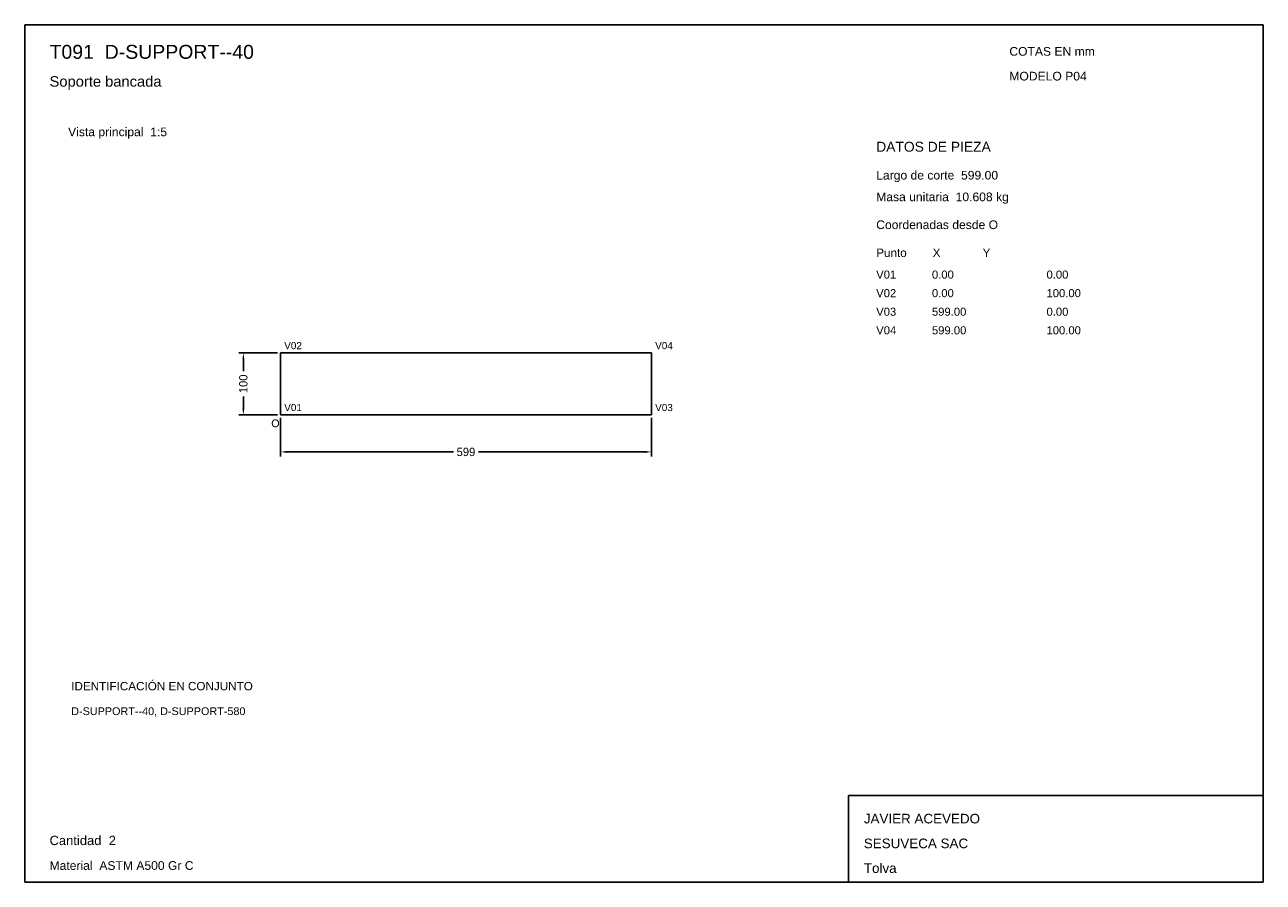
# Model space of a CAD drawing. Header units: millimetres. Extents: x 10 to 410, y 10 to 287.
import ezdxf

# ---------------------------------------------------------------- set-up
doc = ezdxf.new("R2010")
doc.units = ezdxf.units.MM
doc.styles.add('ARIAL', font='arial.ttf')
doc.dimstyles.get("Standard").update_dxf_attribs({"dimtxt": 2.5, "dimasz": 2.5, "dimexe": 1.25, "dimexo": 0.625, "dimtad": 1, "dimcen": 2.5, "dimazin": 3, "dimtfac": 1, "dimtmove": 0, "dimatfit": 3})

# ---------------------------------------------------------------- blocks, each defined once
blk = doc.blocks.new('_CLOSEDFILLED')
at = {"color": 0, "linetype": 'BYBLOCK'}
blk.add_solid([(-1, 0.16), (0, 0), (-1, -0.16)], dxfattribs=at)
blk = doc.blocks.new('*D1')
for p, q in [((92.6, 160), (92.6, 147.5)), ((212.4, 160), (212.4, 147.5)), ((94.6, 149), (148.45, 149)), ((156.55, 149), (210.4, 149))]:
    blk.add_line(p, q)
at = {"layer": 'Defpoints'}
for p in [(92.6, 161), (212.4, 161), (92.6, 149)]:
    blk.add_point(p, dxfattribs=at)
at = {"xscale": 2, "yscale": 2, "rotation": 180}
blk.add_blockref('_CLOSEDFILLED', (92.6, 149), dxfattribs=at)
at = {"xscale": 2, "yscale": 2}
blk.add_blockref('_CLOSEDFILLED', (212.4, 149), dxfattribs=at)
at = {"insert": (152.5, 149), "char_height": 2.7, "attachment_point": 5}
blk.add_mtext('599', dxfattribs=at)
blk = doc.blocks.new('*D2')
for p, q in [((91.6, 181), (79.1, 181)), ((80.6, 175.05), (80.6, 179)), ((80.6, 163), (80.6, 166.95)), ((91.6, 161), (79.1, 161))]:
    blk.add_line(p, q)
at = {"layer": 'Defpoints'}
for p in [(92.6, 181), (80.6, 161), (92.6, 161)]:
    blk.add_point(p, dxfattribs=at)
at = {"xscale": 2, "yscale": 2}
for p, rotation in [((80.6, 181), 90), ((80.6, 161), 270)]:
    blk.add_blockref('_CLOSEDFILLED', p, dxfattribs=dict(at, rotation=rotation))
at = {"insert": (80.6, 171), "char_height": 2.7, "attachment_point": 5, "rotation": 90}
blk.add_mtext('100', dxfattribs=at)

msp = doc.modelspace()

# ---------------------------------------------------------------- linework, layer by layer
for p, q in [((410, 287), (10, 287)), ((10, 287), (10, 10)), ((410, 10), (410, 287)), ((410, 38), (276, 38)), ((276, 38), (276, 10)), ((410, 10), (410, 38)), ((10, 10), (410, 10)), ((276, 10), (410, 10))]:
    msp.add_line(p, q)
for points in [[(92.6, 181), (212.4, 181), (212.4, 181)], [(92.6, 181), (92.6, 161), (92.6, 161)], [(212.4, 181), (212.4, 161), (212.4, 161)], [(92.6, 161), (212.4, 161), (212.4, 161)]]:
    msp.add_lwpolyline(points)

# ---------------------------------------------------------------- texts
at = {"style": 'ARIAL'}
for s, height, p in [('T091  D-SUPPORT--40', 4.5, (18, 276)), ('COTAS EN mm', 2.8, (328, 277)), ('Soporte bancada', 3.4, (18, 267)), ('MODELO P04', 2.8, (328, 269)), ('Vista principal  1:5', 2.8, (24, 251)), ('DATOS DE PIEZA', 3.2, (285, 246)), ('Largo de corte  599.00', 2.8, (285, 237)), ('Masa unitaria  10.608 kg', 2.8, (285, 230)), ('Coordenadas desde O', 2.8, (285, 221)), ('Punto        X             Y', 2.7, (285, 212)), ('V01', 2.6, (285, 205)), ('0.00', 2.6, (303, 205)), ('0.00', 2.6, (340, 205)), ('V02', 2.6, (285, 199)), ('0.00', 2.6, (303, 199)), ('100.00', 2.6, (340, 199)), ('V03', 2.6, (285, 193)), ('599.00', 2.6, (303, 193)), ('0.00', 2.6, (340, 193)), ('V04', 2.6, (285, 187)), ('599.00', 2.6, (303, 187)), ('100.00', 2.6, (340, 187)), ('V02', 2.3, (93.8, 182.2)), ('V04', 2.3, (213.6, 182.2)), ('V01', 2.3, (93.8, 162.2)), ('V03', 2.3, (213.6, 162.2)), ('O', 2.5, (89.6, 157)), ('IDENTIFICACIÓN EN CONJUNTO', 2.7, (25, 72)), ('D-SUPPORT--40, D-SUPPORT-580', 2.5, (25, 64)), ('JAVIER ACEVEDO', 3.1, (281, 29)), ('Cantidad  2', 3, (18, 22)), ('SESUVECA SAC', 3.1, (281, 21)), ('Material  ASTM A500 Gr C', 2.8, (18, 14)), ('Tolva', 3.1, (281, 13))]:
    msp.add_text(s, height=height, dxfattribs=at).set_placement(p)

# ---------------------------------------------------------------- dimensions: what is measured, and where the dimension line sits
dim = msp.add_linear_dim(base=(80.6, 161), p1=(92.6, 161), p2=(92.6, 181), angle=90, dimstyle='Standard', override={"dimtxt": 2.7, "dimasz": 2, "dimexe": 1.5, "dimexo": 1, "dimgap": 1, "dimdec": 2, "dimlfac": 5, "dimzin": 8})
dim.commit()
dim.dimension.update_dxf_attribs({"geometry": '*D2', "text_midpoint": (80.6, 171)})
dim = msp.add_linear_dim(base=(92.6, 149), p1=(92.6, 161), p2=(212.4, 161), dimstyle='Standard', override={"dimtxt": 2.7, "dimasz": 2, "dimexe": 1.5, "dimexo": 1, "dimgap": 1, "dimdec": 2, "dimlfac": 5, "dimzin": 8})
dim.commit()
dim.dimension.update_dxf_attribs({"geometry": '*D1', "text_midpoint": (152.5, 149)})

doc.saveas('drawing.dxf')
